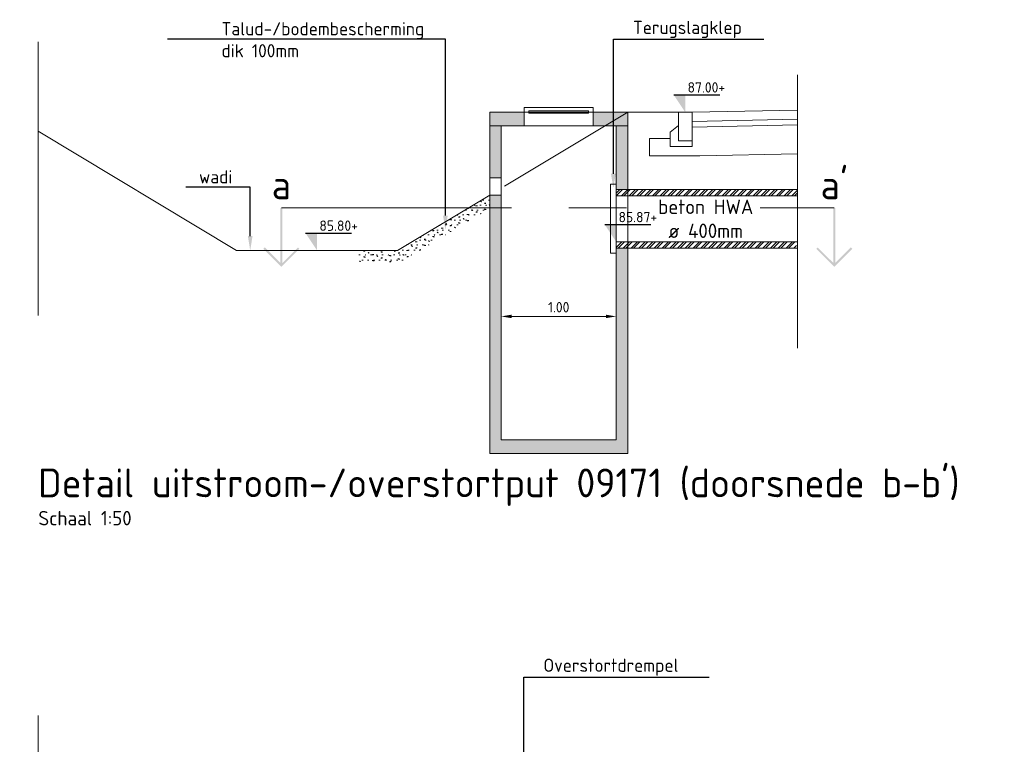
# Model space of a CAD drawing. Header units: metres. Extents: x 195696 to 514079, y 327475 to 328989.
# Tile 229 of 256: x 196497.01 to 196505.57, y 327689.11 to 327695.41. Entities that reach past the tile are written whole.
import ezdxf
from ezdxf import colors
from ezdxf.entities.mleader import LeaderData, LeaderLine
from ezdxf.enums import TextEntityAlignment as Align
from ezdxf.math import Vec2, Vec3

# ---------------------------------------------------------------- set-up
doc = ezdxf.new("R2010")
doc.units = ezdxf.units.M
doc.linetypes.add('DASHED2', pattern=[0.375, 0.25, -0.125])
doc.linetypes.add('ZZ-AFBREEK-SO', pattern=[7, 4, -1, 1, -1])
for name, color, linetype, lineweight in [('B-WE-GW-MAAIVELD-GD', 93, 'Continuous', 18), ('N-WE-AM-AANPIJLING-M', 6, 'Continuous', 18), ('N-WE-VH-GESLOTENVERHARDING_BETON_SCHRAAL-A', 251, 'Continuous', 18), ('N-WE-VH-GESLOTENVERHARDING_BETON_SCHRAAL-AD', 251, 'Continuous', 18), ('N-WE-VH-HALFVERHARDING_BESTORTING-A', 36, 'Continuous', 18), ('X-XX-AL-AFBREEKLIJN-G', 7, 'ZZ-AFBREEK-SO', 18), ('X-XX-AL-DETAIL1-G', 7, 'Continuous', 18), ('X-XX-AL-PEILMAAT-SD', 7, 'Continuous', 25), ('X-XX-AL-T25', 7, 'Continuous', 25), ('X-XX-AL-T50', 7, 'Continuous', 50), ('X-XX-AL-VERWIJZING-S-50', 7, 'Continuous', 18)]:
    doc.layers.add(name, color=color, linetype=linetype, lineweight=lineweight)
doc.styles.add('NLCS-ISO', font='NLCS-ISO.ttf')
doc.styles.add('NLCS-ISO-M50-T18', font='NLCS-ISO.ttf', dxfattribs={"height": 0.09})
doc.styles.add('NLCS-ISO-M50-T25', font='NLCS-ISO.ttf', dxfattribs={"height": 0.125})
doc.styles.add('NLCS-ISO-M50-T50', font='NLCS-ISO.ttf', dxfattribs={"height": 0.25})
doc.dimstyles.new('NLCS-M50-T18-PIJL_L2_H1', dxfattribs={"dimscale": 0.05, "dimtxt": 0.09, "dimasz": 1.8, "dimexe": 2, "dimexo": 2, "dimgap": 0.7, "dimtad": 1, "dimzin": 0, "dimdsep": 46, "dimtxsty": 'NLCS-ISO-M50-T18', "dimcen": 0, "dimdle": 2, "dimse1": 1, "dimse2": 1, "dimclrd": 256, "dimclre": 256, "dimclrt": 7, "dimadec": 1, "dimazin": 0, "dimtfac": 1, "dimtofl": 0, "dimtmove": 0, "dimatfit": 3, "dimfxl": 2, "dimfxlon": 1, "dimtfillclr": 256, "dimtolj": 1, "dimtzin": 0, "dimlwd": -1, "dimlwe": -1, "dimarcsym": 0})
pattern_1 = [(45, (0, 0), (-0.033675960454, 0.033675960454), []), (45, (0.02245, 0), (-0.033675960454, 0.033675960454), [])]

# ---------------------------------------------------------------- blocks, each defined once
blk = doc.blocks.new('SAL-VERWIJZING_AANZICHT_ONDER-SO')
h = blk.add_hatch(color=256)
h.dxf.hatch_style = 1
h.paths.add_polyline_path([(0, -10.25), (3.12, -7.12), (2.88, -6.88), (0.17, -9.58), (0.17, 0), (-0.17, 0), (-0.17, -9.58), (-2.88, -6.88), (-3.12, -7.12)])
at = {"lineweight": 50, "style": 'NLCS-ISO'}
blk.add_attdef('...', text='', height=5, dxfattribs=at).set_placement((0, 0), align=Align.BOTTOM_CENTER)
blk = doc.blocks.new('*D419')
at = {"layer": 'defpoints', "color": 0, "transparency": 16777216}
for p in [(196501.1926, 327693.1789), (196502.1926, 327693.1789), (196501.1926, 327692.8307)]:
    blk.add_point(p, dxfattribs=at)
at = {"layer": 'N-WE-AM-AANPIJLING-M', "transparency": 16777216}
blk.add_line((196502.1026, 327692.8307), (196501.2826, 327692.8307), dxfattribs=at)
for points in [[(196501.2826, 327692.8457), (196501.2826, 327692.8157), (196501.1926, 327692.8307)], [(196502.1026, 327692.8457), (196502.1026, 327692.8157), (196502.1926, 327692.8307)]]:
    blk.add_solid(points, dxfattribs=at)
at = {"layer": 'N-WE-AM-AANPIJLING-M', "color": 7, "transparency": 16777216, "insert": (196501.6926, 327692.9107), "char_height": 0.09, "attachment_point": 5, "style": 'NLCS-ISO-M50-T18'}
blk.add_mtext('\\A1;1.00', dxfattribs=at)
blk = doc.blocks.new('SAL-PEILMAAT_INFRACAD_R01-SOD')
blk.add_line((-2, 3), (6, 3))
blk.add_solid([(-2, 3), (0, 3), (0, 0)])
at = {"style": 'NLCS-ISO'}
for tag, p in [('...', (0.4, 3.4)), ('REF', (0.4, 0.8))]:
    blk.add_attdef(tag, p, '', height=1.8, dxfattribs=at)
blk = doc.blocks.new('SAL-PEILMAAT_INFRACAD_H01-SOD')
blk.add_line((-2, 3), (6, 3))
blk.add_solid([(-2, 3), (0, 3), (0, 0)])
at = {"style": 'NLCS-ISO'}
blk.add_attdef('...', (0.4, 3.4), '', height=1.8, dxfattribs=at)
blk = doc.blocks.new('*U239')
at = {"layer": 'X-XX-AL-DETAIL1-G'}
blk.add_lwpolyline([(0, -0.2501), (0.12, -0.2501), (0.12, -0.0001), (0, -0.0001)], close=True, dxfattribs=at)
at = {"layer": 'X-XX-AL-DETAIL1-G', "flags": 128}
blk.add_lwpolyline([(0, -0.2501), (0, -0.3001), (0.19, -0.3), (0.19, -0.1752), (0.12, -0.1166)], dxfattribs=at)

msp = doc.modelspace()

# ---------------------------------------------------------------- hatches: boundary and pattern name
at = {"layer": 'N-WE-VH-GESLOTENVERHARDING_BETON_SCHRAAL-A', "lineweight": 0}
h = msp.add_hatch(color=256, dxfattribs=at)
h.dxf.hatch_style = 1
h.paths.add_polyline_path([(196501.0926, 327694.6059), (196501.3926, 327694.6059), (196501.3926, 327694.4859), (196501.0926, 327694.4859)])
h = msp.add_hatch(color=256, dxfattribs=at)
h.dxf.hatch_style = 1
h.paths.add_polyline_path([(196501.9926, 327694.6059), (196502.2926, 327694.6059), (196502.2926, 327694.4859), (196501.9926, 327694.4859)])
h = msp.add_hatch(color=256, dxfattribs=at)
h.dxf.hatch_style = 1
h.paths.add_polyline_path([(196502.1926, 327693.9339), (196502.2926, 327693.9339), (196502.2926, 327694.4859), (196502.1926, 327694.4859)])
h.paths.add_polyline_path([(196502.2926, 327693.4239), (196502.1926, 327693.4239), (196502.1926, 327691.7589), (196501.1926, 327691.7589), (196501.1926, 327693.8849), (196501.0926, 327693.8849), (196501.0926, 327691.6389), (196502.2926, 327691.6389)])
h = msp.add_hatch(color=256, dxfattribs=at)
h.dxf.hatch_style = 1
h.paths.add_polyline_path([(196501.0926, 327694.0349), (196501.1926, 327694.0349), (196501.1926, 327694.4859), (196501.0926, 327694.4859)])
at = {"layer": 'N-WE-VH-GESLOTENVERHARDING_BETON_SCHRAAL-AD', "lineweight": 0}
h = msp.add_hatch(dxfattribs=at)
h.set_pattern_fill('AVH-BETON', color=256, scale=0.025, pattern_type=2)
h.set_pattern_definition([(45, (196500.637115, 327693.55986), (0, 0.106066), [0.0035355, -0.0512652, 0, -0.0512652]), (45, (196500.64289, 327693.557466), (0, 0.106066), [0.0035355, -0.0512652, 0, -0.0512652]), (337.5, (196500.63962, 327693.56236), (-6e-11, -0.106066), [0.00625, -0.0374647, 0, -0.037397]), (337.5, (196500.63712, 327693.55986), (-6e-11, -0.106066), [0.00625, -0.0374647, 0, -0.037397]), (60, (196500.612115, 327693.53486), (-0.05, 0.086603), [0.0046875, -0.047656, 0, -0.047656]), (120, (196500.612115, 327693.53486), (-0.1, 2e-10), [0.0046875, -0.047656, 0, -0.047656]), (0, (196500.60977, 327693.53892), (0.05, 0.086603), [0.0046875, -0.047656, 0, -0.047656])])
h.paths.add_polyline_path([(196501.0926, 327693.7682), (196501.0926, 327693.7739), (196501.0926, 327693.8849), (196500.2926, 327693.4042), (196499.9516, 327693.4042), (196499.9516, 327693.3042), (196500.3203, 327693.3042)])
at = {"layer": 'N-WE-VH-HALFVERHARDING_BESTORTING-A'}
h = msp.add_hatch(dxfattribs=at)
h.set_pattern_fill('AVH-BESTORTING_02', color=256, pattern_type=2)
h.set_pattern_definition([(228.013, (196508.1042, 327703.6608), (-79.999982, -90.000013), [1.34536, -133.1909]), (184.9697, (196507.20423, 327702.66083), (120.00001, 9.999913), [2.3087, -228.55925]), (132.5104, (196504.90423, 327702.46083), (99.999907, -110.000087), [1.6279, -161.1603]), (267.274, (196501.00423, 327699.96083), (9.99996, 200.000003), [2.1024, -208.1356]), (292.834, (196500.90423, 327697.86083), (-50.0001, 119.999964), [2.06155, -204.09373]), (357.274, (196501.70423, 327695.96083), (-200, 9.99996), [2.1024, -208.1356]), (37.694, (196503.80423, 327695.86083), (-130.000073, -99.999904), [2.7803, -275.2485]), (72.2553, (196506.00423, 327697.56083), (70.000108, 219.999962), [2.62488, -259.8632]), (121.4296, (196506.80423, 327700.06083), (-80.000082, 129.99995), [2.1095, -208.84073]), (175.236, (196505.7042, 327701.8608), (110.00001, -9.999915), [2.4083, -118.0076]), (222.3974, (196503.30423, 327702.06083), (-120.000074, -109.999921), [3.11448, -308.33375]), (138.814, (196510.9042, 327699.8608), (-70.00003, 59.99997), [1.063, -105.2384]), (171.469, (196510.10423, 327700.56083), (129.999983, -20.00008), [2.02237, -200.2151]), (225, (196508.104, 327700.861), (-2e-15, -10), [1.4142, -12.728]), (203.199, (196507.4042, 327702.0608), (50, 20.00001), [0.7616, -75.3962]), (291.801, (196506.7042, 327701.7608), (-10, 30), [1.077, -52.7746]), (30.964, (196507.1042, 327700.7608), (29.99998, 20.00002), [1.7493, -56.5602]), (161.565, (196508.6042, 327701.6608), (20, -10), [1.265, -30.3579]), (16.3895, (196500.90423, 327701.76083), (100.000022, 29.999927), [1.772, -175.42845]), (70.346, (196502.60423, 327702.26083), (-39.999952, -110.00002), [1.4866, -147.1741]), (293.199, (196508.6042, 327703.6608), (-20.00001, 50), [1.5232, -74.6346]), (343.6105, (196509.20423, 327702.26083), (-100.000022, 29.999927), [1.772, -175.42845]), (339.444, (196500.9042, 327695.5608), (-50, 19.99996), [1.7088, -83.7312]), (294.775, (196502.5042, 327694.9608), (-49.99992, 110.00003), [1.4318, -141.7464]), (66.801, (196508.7042, 327693.6608), (20.00001, 50), [1.5232, -74.6346]), (17.354, (196509.30423, 327695.06083), (-130.00002, -39.999945), [1.6763, -165.95424]), (69.444, (196503.8042, 327693.6608), (-19.99996, -50.00002), [0.8544, -84.5856]), (101.31, (196508.1042, 327693.6608), (-9.99998, 40), [0.5099, -50.4803]), (165.964, (196508.0042, 327694.1608), (30, -10), [2.0615, -39.1695]), (186.009, (196506.00423, 327694.66083), (99.999998, 9.999993), [1.9105, -189.13923]), (303.69, (196507.1042, 327699.8608), (-10, 20), [1.4422, -34.6133]), (353.157, (196507.90423, 327698.66083), (169.999994, -20.00008), [2.51794, -249.27563]), (60.945, (196510.4042, 327698.3608), (-40, -70), [1.0296, -101.9267]), (90, (196510.904, 327699.261), (-10, 10), [0.6, -9.4]), (120.256, (196505.8042, 327694.9608), (39.99995, -70.000025), [1.38924, -137.5352]), (48.013, (196505.1042, 327696.1608), (79.99998, 90.00001), [2.6907, -131.8455]), (0, (196506.904, 327698.161), (10, 10), [2.6, -7.4]), (325.305, (196509.50423, 327698.16083), (-99.999943, 70.000086), [1.58114, -156.53274]), (254.055, (196510.8042, 327697.2608), (-10, -40), [1.456, -71.3451]), (207.646, (196510.40423, 327695.86083), (-189.999958, -100.000077), [2.37065, -234.69474]), (175.426, (196508.30423, 327694.76083), (-130.000006, 9.999948), [2.508, -248.29074])])
h.paths.add_polyline_path([(196501.0926, 327693.7682), (196501.0926, 327693.7739), (196501.0926, 327693.8849), (196500.2926, 327693.4042), (196499.9516, 327693.4042), (196499.9516, 327693.3042), (196500.3203, 327693.3042)])
at = {"layer": 'X-XX-AL-DETAIL1-G', "lineweight": 0}
h = msp.add_hatch(dxfattribs=at)
h.set_pattern_fill('ANSI32', color=256, scale=0.005)
h.set_pattern_definition(pattern_1)
h.paths.add_polyline_path([(196502.1926, 327693.9339), (196502.1926, 327693.8789), (196503.7684, 327693.8789), (196503.7684, 327693.9339)])
h = msp.add_hatch(dxfattribs=at)
h.set_pattern_fill('ANSI32', color=256, scale=0.005)
h.set_pattern_definition(pattern_1)
h.paths.add_polyline_path([(196502.1926, 327693.4789), (196502.1926, 327693.4239), (196503.7589, 327693.4239), (196503.7589, 327693.4789)])

# ---------------------------------------------------------------- linework, layer by layer
at = {"layer": 'B-WE-GW-MAAIVELD-GD', "linetype": 'DASHED2', "lineweight": 0, "ltscale": 5}
msp.add_lwpolyline([(196502.2926, 327694.6059), (196501.0926, 327693.8849)], dxfattribs=at)
at = {"layer": 'B-WE-GW-MAAIVELD-GD'}
for points in [[(196502.7926, 327694.6059), (196502.2926, 327694.6059)], [(196501.0926, 327693.8849), (196500.2926, 327693.4042), (196498.8926, 327693.4042), (196497.1667, 327694.4412)]]:
    msp.add_lwpolyline(points, dxfattribs=at)
at = {"layer": 'X-XX-AL-AFBREEKLIJN-G'}
for points in [[(196497.1667, 327692.8394), (196497.1667, 327695.2164)], [(196503.7684, 327692.5542), (196503.7684, 327694.9312)], [(196497.1667, 327686.9859), (196497.1667, 327689.363)]]:
    msp.add_lwpolyline(points, dxfattribs=at)
at = {"layer": 'X-XX-AL-AFBREEKLIJN-G', "ltscale": 0.5}
msp.add_lwpolyline([(196499.282, 327693.7739), (196504.0883, 327693.7739)], dxfattribs=at)
at = {"layer": 'X-XX-AL-DETAIL1-G'}
for points in [[(196501.9926, 327694.6459), (196501.3926, 327694.6459), (196501.3926, 327694.6059), (196501.9926, 327694.6059), (196501.9926, 327694.6459)], [(196501.3926, 327694.6059), (196501.3926, 327694.4859)], [(196501.4326, 327694.6159), (196501.9526, 327694.6159)], [(196501.4326, 327694.6159), (196501.4326, 327694.5959), (196501.9526, 327694.5959), (196501.9526, 327694.6159)], [(196501.1926, 327694.4859), (196501.0926, 327694.4859)], [(196501.0926, 327694.4859), (196501.0926, 327691.6389), (196502.2926, 327691.6389), (196502.2926, 327693.4239)], [(196501.1926, 327694.4859), (196501.1926, 327691.7589), (196502.1926, 327691.7589), (196502.1926, 327694.4859)], [(196502.2926, 327694.4859), (196502.2926, 327693.9339)], [(196501.0926, 327694.0349), (196501.1926, 327694.0349)], [(196502.1926, 327693.9339), (196503.7684, 327693.9339)], [(196502.1926, 327693.8789), (196503.7684, 327693.8789)], [(196502.1926, 327693.4789), (196503.7684, 327693.4789)], [(196502.1926, 327693.4239), (196503.7684, 327693.4239)]]:
    msp.add_lwpolyline(points, dxfattribs=at)
at = {"layer": 'X-XX-AL-DETAIL1-G', "flags": 128}
for points in [[(196503.7684, 327694.6243), (196502.8526, 327694.606)], [(196503.7684, 327694.5443), (196502.8524, 327694.526)], [(196503.7684, 327694.4943), (196502.8524, 327694.476)], [(196503.7684, 327694.2429), (196502.9202, 327694.226), (196502.4826, 327694.226), (196502.4826, 327694.3759), (196502.6625, 327694.3759)]]:
    msp.add_lwpolyline(points, dxfattribs=at)
at = {"layer": 'X-XX-AL-DETAIL1-G'}
for points in [[(196501.0926, 327694.6059), (196501.3926, 327694.6059), (196501.3926, 327694.4859), (196501.0926, 327694.4859)], [(196501.9926, 327694.6059), (196502.2926, 327694.6059), (196502.2926, 327694.4859), (196501.9926, 327694.4859)], [(196502.1426, 327693.3789), (196502.1926, 327693.3789), (196502.1926, 327693.9789), (196502.1426, 327693.9789)]]:
    msp.add_lwpolyline(points, close=True, dxfattribs=at)
at = {"layer": 'X-XX-AL-DETAIL1-G', "ltscale": 2}
msp.add_lwpolyline([(196501.9926, 327694.4859), (196501.3926, 327694.4859)], dxfattribs=at)
at = {"layer": 'X-XX-AL-DETAIL1-G', "linetype": 'DASHED2', "lineweight": 0, "ltscale": 2.5, "transparency": 33554559}
msp.add_lwpolyline([(196502.2926, 327693.9339), (196502.2926, 327693.4239)], dxfattribs=at)
at = {"layer": 'X-XX-AL-DETAIL1-G', "ltscale": 5}
for points in [[(196501.0926, 327693.8849), (196501.1926, 327693.8849)], [(196502.1926, 327693.8789), (196502.1926, 327693.4805)]]:
    msp.add_lwpolyline(points, dxfattribs=at)

# ---------------------------------------------------------------- block references
at = {"layer": 'X-XX-AL-DETAIL1-G', "xscale": -1}
msp.add_blockref('*U239', (196502.8526, 327694.6061), dxfattribs=at)
at = {"layer": 'X-XX-AL-PEILMAAT-SD', "xscale": 0.05, "yscale": 0.05, "zscale": 0.05}
msp.add_blockref('SAL-PEILMAAT_INFRACAD_H01-SOD', (196502.7926, 327694.6059), dxfattribs=at).add_auto_attribs({'...': '87.00+'})
at = {"layer": 'X-XX-AL-PEILMAAT-SD'}
ref = msp.add_blockref('SAL-PEILMAAT_INFRACAD_R01-SOD', (196499.5926, 327693.4042), dxfattribs=dict(at, xscale=0.05, yscale=0.05, zscale=0.05))
ref.add_attrib('...', '85.80+', (196499.6126, 327693.5742), dxfattribs={"layer": '0', "height": 0.09, "style": 'NLCS-ISO'})
at = {"layer": 'X-XX-AL-T25'}
ref = msp.add_blockref('SAL-VERWIJZING_AANZICHT_ONDER-SO', (196504.0883, 327693.7739), dxfattribs=dict(at, xscale=-0.05, yscale=0.05, zscale=0.05))
ref.add_attrib('...', "a'", dxfattribs={"layer": '0', "lineweight": 50, "height": 0.25, "style": 'NLCS-ISO'}).set_placement((196504.0883, 327693.7739), align=Align.BOTTOM_CENTER)
at = {"layer": 'X-XX-AL-VERWIJZING-S-50'}
ref = msp.add_blockref('SAL-VERWIJZING_AANZICHT_ONDER-SO', (196499.282, 327693.7739), dxfattribs=dict(at, xscale=-0.05, yscale=0.05, zscale=0.05))
ref.add_attrib('...', 'a', dxfattribs={"layer": '0', "lineweight": 50, "height": 0.25, "style": 'NLCS-ISO'}).set_placement((196499.282, 327693.7739), align=Align.BOTTOM_CENTER)

# ---------------------------------------------------------------- texts
at = {"layer": 'X-XX-AL-T25', "insert": (196497.1699, 327691.1397), "char_height": 0.125, "attachment_point": 1, "style": 'NLCS-ISO-M50-T25'}
msp.add_mtext_dynamic_manual_height_columns('Schaal 1:50', width=8.662525, gutter_width=12.5, heights=[0], dxfattribs=at)
at = {"layer": 'X-XX-AL-T50', "insert": (196497.1667, 327691.5087), "char_height": 0.25, "attachment_point": 1, "style": 'NLCS-ISO-M50-T50'}
msp.add_mtext_dynamic_manual_height_columns("Detail uitstroom-/overstortput 09171 (doorsnede b-b') ", width=8.37047, gutter_width=12.5, heights=[0], dxfattribs=at)

# ---------------------------------------------------------------- dimensions: what is measured, and where the dimension line sits
at = {"layer": 'N-WE-AM-AANPIJLING-M'}
dim = msp.add_linear_dim(base=(196501.1926, 327692.8307), p1=(196502.1926, 327693.1789), p2=(196501.1926, 327693.1789), angle=180, dimstyle='NLCS-M50-T18-PIJL_L2_H1', dxfattribs=at)
dim.commit()
dim.dimension.update_dxf_attribs({"geometry": '*D419', "text_midpoint": (196501.6926, 327692.9107)})

# ---------------------------------------------------------------- leaders
at = {"layer": 'X-XX-AL-T25', "ltscale": 5}
ml = msp.add_multileader_mtext('Standard', dxfattribs=at)
ml.set_content('{\\H0.91667x;Talud-/bodembescherming \\Pdik 100mm}', color=256, style='NLCS-ISO-M50-T25')
ml.set_leader_properties(color=256, linetype='ByLayer', lineweight=-1)
ml.build(insert=Vec2(0, 0))
ml.multileader.update_dxf_attribs({"text_left_attachment_type": 6, "text_right_attachment_type": 6, "dogleg_length": 0.125, "arrow_head_size": 0.125})
ctx = ml.context
ctx.base_point, ctx.char_height, ctx.arrow_head_size, ctx.landing_gap_size, ctx.plane_origin = Vec3(196498.7167, 327695.2401), 0.125, 0.125, 0.045, Vec3(196500.7077, 327693.9201)
ctx.left_attachment, ctx.right_attachment = 6, 6
notes = []
notes.append((ctx, [(0, (1, 1, 0), (196500.7077, 327695.2401), (-1, 0), 0.125, [(0, [(196500.7077, 327693.5826)], 0, [])])]))
ctx.mtext.insert, ctx.mtext.flow_direction = Vec3(196498.7617, 327695.388), 5
ml = msp.add_multileader_mtext('Standard', dxfattribs=at)
ml.set_content('{\\H0.91667x;Terugslagklep}', color=256, style='NLCS-ISO-M50-T25')
ml.set_leader_properties(color=256, linetype='ByLayer', lineweight=-1)
ml.build(insert=Vec2(0, 0))
ml.multileader.update_dxf_attribs({"text_left_attachment_type": 6, "text_right_attachment_type": 6, "dogleg_length": 0.125, "arrow_head_size": 0.125})
ctx = ml.context
ctx.base_point, ctx.char_height, ctx.arrow_head_size, ctx.landing_gap_size, ctx.plane_origin = Vec3(196502.2926, 327695.2401), 0.125, 0.125, 0.045, Vec3(196502.1676, 327694.3296)
ctx.left_attachment, ctx.right_attachment = 6, 6
notes.append((ctx, [(0, (1, 1, 0), (196502.1676, 327695.2401), (1, 0), 0.125, [(0, [(196502.1676, 327693.9457)], 0, [])])]))
ctx.mtext.insert, ctx.mtext.flow_direction = Vec3(196502.3376, 327695.3995), 5
at = {"layer": 'X-XX-AL-T25'}
ml = msp.add_multileader_mtext('Standard', dxfattribs=at)
ml.set_content('{\\H0.91667x;wadi}', color=256, style='NLCS-ISO-M50-T25')
ml.set_leader_properties(color=256, linetype='ByLayer', lineweight=-1)
ml.build(insert=Vec2(0, 0))
ml.multileader.update_dxf_attribs({"text_left_attachment_type": 6, "text_right_attachment_type": 6, "dogleg_length": 0.125, "arrow_head_size": 0.125})
ctx = ml.context
ctx.base_point, ctx.char_height, ctx.arrow_head_size, ctx.landing_gap_size, ctx.plane_origin = Vec3(196498.5211, 327693.953), 0.125, 0.125, 0.045, Vec3(196499.0111, 327693.6666)
ctx.left_attachment, ctx.right_attachment = 6, 6
notes.append((ctx, [(0, (1, 1, 0), (196499.0111, 327693.953), (-1, 0), 0.125, [(0, [(196499.0111, 327693.4042)], 0, [])])]))
ctx.mtext.insert, ctx.mtext.flow_direction = Vec3(196498.5661, 327694.1009), 5
ml = msp.add_multileader_mtext('Standard', dxfattribs=at)
ml.set_content('\\A1;Betontegels, 300x300x45mm\\P- 50mm brekerzand\\P{\\fNLCS-ISO|b0|i1|c0|p34;\\C8;- bestaand zandbed}', color=256, style='NLCS-ISO-M50-T25')
ml.set_leader_properties(color=256, linetype='ByLayer', lineweight=-1)
ml.build(insert=Vec2(0, 0))
ml.multileader.update_dxf_attribs({"text_left_attachment_type": 6, "text_right_attachment_type": 6, "dogleg_length": 0.125, "arrow_head_size": 0.125})
ctx = ml.context
ctx.base_point, ctx.char_height, ctx.arrow_head_size, ctx.landing_gap_size, ctx.plane_origin = Vec3(196439.2008, 327691.8038), 0.125, 0.125, 0.045, Vec3(196442.0745, 327689.9321)
ctx.left_attachment, ctx.right_attachment = 6, 6
notes.append((ctx, [(1, (1, 1, 0), (196441.5345, 327691.8038), (-1, 0), 0.125, [(0, [(196442.0745, 327689.3515)], 0, [])])]))
ctx.mtext.insert, ctx.mtext.width, ctx.mtext.flow_direction = Vec3(196439.2458, 327691.9538), 556.36299, 5
ml = msp.add_multileader_mtext('Standard', dxfattribs=at)
ml.set_content('Rijwielpadband \\P40/120x250mm in beton', color=256, style='NLCS-ISO-M50-T25')
ml.set_leader_properties(color=256, linetype='ByLayer', lineweight=-1)
ml.build(insert=Vec2(0, 0))
ml.multileader.update_dxf_attribs({"text_left_attachment_type": 6, "text_right_attachment_type": 6, "dogleg_length": 0.125, "arrow_head_size": 0.125})
ctx = ml.context
ctx.base_point, ctx.char_height, ctx.arrow_head_size, ctx.landing_gap_size, ctx.plane_origin = Vec3(196442.6387, 327691.7755), 0.125, 0.125, 0.045, Vec3(196442.5137, 327687.2296)
ctx.left_attachment, ctx.right_attachment = 6, 6
notes.append((ctx, [(0, (1, 1, 0), (196442.5137, 327691.7755), (1, 0), 0.125, [(0, [(196442.5137, 327689.3209)], 0, [])])]))
ctx.mtext.insert, ctx.mtext.width, ctx.mtext.flow_direction = Vec3(196442.6837, 327691.9255), 480.939194, 5
ml = msp.add_multileader_mtext('Standard', dxfattribs=at)
ml.set_content('Inzaaien groenvak\\P- 500mm teelaarde', color=256, style='NLCS-ISO-M50-T25')
ml.set_leader_properties(color=256, linetype='ByLayer', lineweight=-1)
ml.build(insert=Vec2(0, 0))
ml.multileader.update_dxf_attribs({"text_left_attachment_type": 6, "text_right_attachment_type": 6, "dogleg_length": 0.125, "arrow_head_size": 0.125})
ctx = ml.context
ctx.base_point, ctx.char_height, ctx.arrow_head_size, ctx.landing_gap_size, ctx.plane_origin = Vec3(196447.4941, 327691.7639), 0.125, 0.125, 0.045, Vec3(196447.3691, 327689.2213)
ctx.left_attachment, ctx.right_attachment = 6, 6
notes.append((ctx, [(0, (1, 1, 0), (196447.3691, 327691.7639), (1, 0), 0.125, [(0, [(196447.3691, 327689.1458)], 0, [])])]))
ctx.mtext.insert, ctx.mtext.width, ctx.mtext.flow_direction = Vec3(196447.5391, 327691.9139), 387.866198, 5
ml = msp.add_multileader_mtext('Standard', dxfattribs=at)
ml.set_content('Asfaltconstructie:\\P- 35mm SMA-NL 8B of 11B\\P- 60mm AC 2 Bind TL-C\\P- 70mm AC 22 Base OL-C\\P- 300mm menggranulaat 0/31,5\\P{\\A1;\\fNLCS-ISO|b0|i1|c0|p34;\\C8;- bestaand zandbed}', color=256, style='NLCS-ISO-M50-T25')
ml.set_leader_properties(color=256, linetype='ByLayer', lineweight=-1)
ml.build(insert=Vec2(0, 0))
ml.multileader.update_dxf_attribs({"text_left_attachment_type": 6, "text_right_attachment_type": 6, "dogleg_length": 0.125, "arrow_head_size": 0.125})
ctx = ml.context
ctx.base_point, ctx.char_height, ctx.arrow_head_size, ctx.landing_gap_size, ctx.plane_origin = Vec3(196452.1074, 327691.7639), 0.125, 0.125, 0.045, Vec3(196451.9824, 327688.7049)
ctx.left_attachment, ctx.right_attachment = 6, 6
notes.append((ctx, [(0, (1, 1, 0), (196451.9824, 327691.7639), (1, 0), 0.125, [(0, [(196451.9824, 327689.3513)], 0, [])])]))
ctx.mtext.insert, ctx.mtext.width, ctx.mtext.flow_direction = Vec3(196452.1524, 327691.9139), 609.132872, 5
ml = msp.add_multileader_mtext('Standard', dxfattribs=at)
ml.set_content('Inzaaien groenvak\\P- 500mm teelaarde', color=256, style='NLCS-ISO-M50-T25')
ml.set_leader_properties(color=256, linetype='ByLayer', lineweight=-1)
ml.build(insert=Vec2(0, 0))
ml.multileader.update_dxf_attribs({"text_left_attachment_type": 6, "text_right_attachment_type": 6, "dogleg_length": 0.125, "arrow_head_size": 0.125})
ctx = ml.context
ctx.base_point, ctx.char_height, ctx.arrow_head_size, ctx.landing_gap_size, ctx.plane_origin = Vec3(196455.2135, 327691.7639), 0.125, 0.125, 0.045, Vec3(196457.3935, 327689.2213)
ctx.left_attachment, ctx.right_attachment = 6, 6
notes.append((ctx, [(0, (1, 1, 0), (196456.8535, 327691.7639), (-1, 0), 0.125, [(0, [(196457.3935, 327689.2459)], 0, [])])]))
ctx.mtext.insert, ctx.mtext.width, ctx.mtext.flow_direction = Vec3(196455.2585, 327691.9139), 387.866198, 5
ml = msp.add_multileader_mtext('Standard', dxfattribs=at)
ml.set_content('Opsluitband\\P100x200mm in beton', color=256, style='NLCS-ISO-M50-T25')
ml.set_leader_properties(color=256, linetype='ByLayer', lineweight=-1)
ml.build(insert=Vec2(0, 0))
ml.multileader.update_dxf_attribs({"text_left_attachment_type": 6, "text_right_attachment_type": 6, "dogleg_length": 0.125, "arrow_head_size": 0.125})
ctx = ml.context
ctx.base_point, ctx.char_height, ctx.arrow_head_size, ctx.landing_gap_size, ctx.plane_origin = Vec3(196458.4591, 327691.7639), 0.125, 0.125, 0.045, Vec3(196458.3341, 327687.268)
ctx.left_attachment, ctx.right_attachment = 6, 6
notes.append((ctx, [(0, (1, 1, 0), (196458.3341, 327691.7639), (1, 0), 0.125, [(0, [(196458.3341, 327689.2593)], 0, [])])]))
ctx.mtext.insert, ctx.mtext.width, ctx.mtext.flow_direction = Vec3(196458.5041, 327691.9139), 480.939194, 5
ml = msp.add_multileader_mtext('Standard', dxfattribs=at)
ml.set_content('Opsluitband\\P60x200mm ', color=256, style='NLCS-ISO-M50-T25')
ml.set_leader_properties(color=256, linetype='ByLayer', lineweight=-1)
ml.build(insert=Vec2(0, 0))
ml.multileader.update_dxf_attribs({"text_left_attachment_type": 6, "text_right_attachment_type": 6, "dogleg_length": 0.125, "arrow_head_size": 0.125})
ctx = ml.context
ctx.base_point, ctx.char_height, ctx.arrow_head_size, ctx.landing_gap_size, ctx.plane_origin = Vec3(196439.0291, 327690.6062), 0.125, 0.125, 0.045, Vec3(196440.6341, 327686.737)
ctx.left_attachment, ctx.right_attachment = 6, 6
notes.append((ctx, [(0, (1, 1, 0), (196440.0941, 327690.6062), (-1, 0), 0.125, [(0, [(196440.6341, 327689.3233)], 0, [])])]))
ctx.mtext.insert, ctx.mtext.width, ctx.mtext.flow_direction = Vec3(196439.0741, 327690.7562), 298.785692, 5
ml = msp.add_multileader_mtext('Standard', dxfattribs=at)
ml.set_content('Opsluitband\\P100x200mm in beton', color=256, style='NLCS-ISO-M50-T25')
ml.set_leader_properties(color=256, linetype='ByLayer', lineweight=-1)
ml.build(insert=Vec2(0, 0))
ml.multileader.update_dxf_attribs({"text_left_attachment_type": 6, "text_right_attachment_type": 6, "dogleg_length": 0.125, "arrow_head_size": 0.125})
ctx = ml.context
ctx.base_point, ctx.char_height, ctx.arrow_head_size, ctx.landing_gap_size, ctx.plane_origin = Vec3(196445.2691, 327690.6062), 0.125, 0.125, 0.045, Vec3(196445.1441, 327687.268)
ctx.left_attachment, ctx.right_attachment = 6, 6
notes.append((ctx, [(0, (1, 1, 0), (196445.1441, 327690.6062), (1, 0), 0.125, [(0, [(196445.1441, 327689.2593)], 0, [])])]))
ctx.mtext.insert, ctx.mtext.width, ctx.mtext.flow_direction = Vec3(196445.3141, 327690.7562), 480.939194, 5
ml = msp.add_multileader_mtext('Standard', dxfattribs=at)
ml.set_content('Trottoirband \\P180/200x250mm in beton', color=256, style='NLCS-ISO-M50-T25')
ml.set_leader_properties(color=256, linetype='ByLayer', lineweight=-1)
ml.build(insert=Vec2(0, 0))
ml.multileader.update_dxf_attribs({"text_left_attachment_type": 6, "text_right_attachment_type": 6, "dogleg_length": 0.125, "arrow_head_size": 0.125})
ctx = ml.context
ctx.base_point, ctx.char_height, ctx.arrow_head_size, ctx.landing_gap_size, ctx.plane_origin = Vec3(196449.6691, 327690.6062), 0.125, 0.125, 0.045, Vec3(196449.5441, 327687.268)
ctx.left_attachment, ctx.right_attachment = 6, 6
notes.append((ctx, [(0, (1, 1, 0), (196449.5441, 327690.6062), (1, 0), 0.125, [(0, [(196449.5441, 327689.3593)], 0, [])])]))
ctx.mtext.insert, ctx.mtext.width, ctx.mtext.flow_direction = Vec3(196449.7141, 327690.7562), 480.939194, 5
ml = msp.add_multileader_mtext('Standard', dxfattribs=at)
ml.set_content('Trottoirband\\P180/200x250mm in beton', color=256, style='NLCS-ISO-M50-T25')
ml.set_leader_properties(color=256, linetype='ByLayer', lineweight=-1)
ml.build(insert=Vec2(0, 0))
ml.multileader.update_dxf_attribs({"text_left_attachment_type": 6, "text_right_attachment_type": 6, "dogleg_length": 0.125, "arrow_head_size": 0.125})
ctx = ml.context
ctx.base_point, ctx.char_height, ctx.arrow_head_size, ctx.landing_gap_size, ctx.plane_origin = Vec3(196453.4716, 327690.6062), 0.125, 0.125, 0.045, Vec3(196456.0641, 327687.268)
ctx.left_attachment, ctx.right_attachment = 6, 6
notes.append((ctx, [(0, (1, 1, 0), (196455.5241, 327690.6062), (-1, 0), 0.125, [(0, [(196456.0641, 327689.3593)], 0, [])])]))
ctx.mtext.insert, ctx.mtext.width, ctx.mtext.flow_direction = Vec3(196453.5166, 327690.7562), 480.939194, 5
ml = msp.add_multileader_mtext('Standard', dxfattribs=at)
ml.set_content('Trottoirband \\P180/200x250mm in beton', color=256, style='NLCS-ISO-M50-T25')
ml.set_leader_properties(color=256, linetype='ByLayer', lineweight=-1)
ml.build(insert=Vec2(0, 0))
ml.multileader.update_dxf_attribs({"text_left_attachment_type": 6, "text_right_attachment_type": 6, "dogleg_length": 0.125, "arrow_head_size": 0.125})
ctx = ml.context
ctx.base_point, ctx.char_height, ctx.arrow_head_size, ctx.landing_gap_size, ctx.plane_origin = Vec3(196461.0689, 327690.6062), 0.125, 0.125, 0.045, Vec3(196460.9439, 327687.268)
ctx.left_attachment, ctx.right_attachment = 6, 6
notes.append((ctx, [(0, (1, 1, 0), (196460.9439, 327690.6062), (1, 0), 0.125, [(0, [(196460.9439, 327689.4093)], 0, [])])]))
ctx.mtext.insert, ctx.mtext.width, ctx.mtext.flow_direction = Vec3(196461.1139, 327690.7562), 480.939194, 5
ml = msp.add_multileader_mtext('Standard', dxfattribs=at)
ml.set_content('\\A1;Betonstraatstenen\\Pkeiformaat, kleur rood\\P- 50mm brekerzand\\P- 250mm menggranulaat\\P  0/31,5\\P{\\fNLCS-ISO|b0|i1|c0|p34;\\C8;- bestaand zandbed}', color=256, style='NLCS-ISO-M50-T25')
ml.set_leader_properties(color=256, linetype='ByLayer', lineweight=-1)
ml.build(insert=Vec2(0, 0))
ml.multileader.update_dxf_attribs({"text_left_attachment_type": 6, "text_right_attachment_type": 6, "dogleg_length": 0.125, "arrow_head_size": 0.125})
ctx = ml.context
ctx.base_point, ctx.char_height, ctx.arrow_head_size, ctx.landing_gap_size, ctx.plane_origin = Vec3(196442.9974, 327690.6062), 0.125, 0.125, 0.045, Vec3(196442.8724, 327689.7957)
ctx.left_attachment, ctx.right_attachment = 6, 6
notes.append((ctx, [(1, (1, 1, 0), (196442.8724, 327690.6062), (1, 0), 0.125, [(0, [(196442.8724, 327689.2151)], 0, [])])]))
ctx.mtext.insert, ctx.mtext.width, ctx.mtext.flow_direction = Vec3(196443.0424, 327690.7562), 704.357369, 5
ml = msp.add_multileader_mtext('Standard', dxfattribs=at)
ml.set_content('\\A1;Betonstraatstenen\\Pkeiformaat, kleur rood\\P- 50mm brekerzand\\P- 250mm menggranulaat\\P  0/31,5\\P{\\fNLCS-ISO|b0|i1|c0|p34;\\C8;- bestaand zandbed}', color=256, style='NLCS-ISO-M50-T25')
ml.set_leader_properties(color=256, linetype='ByLayer', lineweight=-1)
ml.build(insert=Vec2(0, 0))
ml.multileader.update_dxf_attribs({"text_left_attachment_type": 6, "text_right_attachment_type": 6, "dogleg_length": 0.125, "arrow_head_size": 0.125})
ctx = ml.context
ctx.base_point, ctx.char_height, ctx.arrow_head_size, ctx.landing_gap_size, ctx.plane_origin = Vec3(196458.8381, 327690.6062), 0.125, 0.125, 0.045, Vec3(196458.7131, 327689.9335)
ctx.left_attachment, ctx.right_attachment = 6, 6
notes.append((ctx, [(1, (1, 1, 0), (196458.7131, 327690.6062), (1, 0), 0.125, [(0, [(196458.7131, 327689.2284)], 0, [])])]))
ctx.mtext.insert, ctx.mtext.width, ctx.mtext.flow_direction = Vec3(196458.8831, 327690.7562), 704.357369, 5
ml = msp.add_multileader_mtext('Standard', dxfattribs=at)
ml.set_content('Lijnmarkering thermoplast\\Pononderbroken, dikte 0,10m', color=256, style='NLCS-ISO-M50-T25')
ml.set_leader_properties(color=256, linetype='ByLayer', lineweight=-1)
ml.build(insert=Vec2(0, 0))
ml.multileader.update_dxf_attribs({"text_left_attachment_type": 6, "text_right_attachment_type": 6, "dogleg_length": 0.125, "arrow_head_size": 0.125})
ctx = ml.context
ctx.base_point, ctx.char_height, ctx.arrow_head_size, ctx.landing_gap_size, ctx.plane_origin = Vec3(196452.7791, 327690.0173), 0.125, 0.125, 0.045, Vec3(196452.6541, 327687.2495)
ctx.left_attachment, ctx.right_attachment = 6, 6
notes.append((ctx, [(0, (1, 1, 0), (196452.6541, 327690.0173), (1, 0), 0.125, [(0, [(196452.6541, 327689.3408)], 0, [])])]))
ctx.mtext.insert, ctx.mtext.width, ctx.mtext.flow_direction = Vec3(196452.8241, 327690.1673), 528.529603, 5
ml = msp.add_multileader_mtext('Standard', dxfattribs=at)
ml.set_content('Wadi inzaaien met gras', color=256, style='NLCS-ISO-M50-T25')
ml.set_leader_properties(color=256, linetype='ByLayer', lineweight=-1)
ml.build(insert=Vec2(0, 0))
ml.multileader.update_dxf_attribs({"text_left_attachment_type": 6, "text_right_attachment_type": 6, "dogleg_length": 0.125, "arrow_head_size": 0.125})
ctx = ml.context
ctx.base_point, ctx.char_height, ctx.arrow_head_size, ctx.landing_gap_size, ctx.plane_origin = Vec3(196435.5061, 327689.3009), 0.125, 0.125, 0.045, Vec3(196438.0236, 327688.8682)
ctx.left_attachment, ctx.right_attachment = 6, 6
notes.append((ctx, [(0, (1, 1, 0), (196437.4836, 327689.3009), (-1, 0), 0.125, [(0, [(196438.0236, 327688.1216)], 0, [])])]))
ctx.mtext.insert, ctx.mtext.width, ctx.mtext.flow_direction = Vec3(196435.5511, 327689.4634), 19852.62901, 5
for ctx, leaders in notes:
    for number, flags, end, landing, length, lines in leaders:
        leader = LeaderData()
        leader.index, (leader.has_last_leader_line, leader.has_dogleg_vector, leader.attachment_direction) = number, flags
        leader.last_leader_point, leader.dogleg_vector, leader.dogleg_length = Vec3(end), Vec3(landing), length
        for number, points, colour, breaks in lines:
            line = LeaderLine()
            line.index, line.vertices, line.color, line.breaks = number, Vec3.list(points), colors.encode_raw_color(colour), breaks
            leader.lines.append(line)
        ctx.leaders.append(leader)

# ---------------------------------------------------------------- next in the draw order: texts
at = {"layer": 'X-XX-AL-T25', "insert": (196502.9705, 327693.6789), "char_height": 0.125, "attachment_point": 5, "style": 'NLCS-ISO-M50-T25', "bg_fill": 3, "box_fill_scale": 1, "bg_fill_color": 256, "bg_fill_transparency": 0}
msp.add_mtext_dynamic_manual_height_columns('beton HWA\\Pø 400mm', width=0.945804, gutter_width=0.25, heights=[0], dxfattribs=at)

# ---------------------------------------------------------------- next in the draw order: leaders
at = {"layer": 'X-XX-AL-T25', "ltscale": 5}
ml = msp.add_multileader_mtext('Standard', dxfattribs=at)
ml.set_content('{\\H0.91667x;Overstortdrempel}', color=256, style='NLCS-ISO-M50-T25')
ml.set_leader_properties(color=256, linetype='ByLayer', lineweight=-1)
ml.build(insert=Vec2(0, 0))
ml.multileader.update_dxf_attribs({"text_left_attachment_type": 6, "text_right_attachment_type": 6, "dogleg_length": 0.125, "arrow_head_size": 0.125})
ctx = ml.context
ctx.base_point, ctx.char_height, ctx.arrow_head_size, ctx.landing_gap_size, ctx.plane_origin = Vec3(196501.5146, 327689.6967), 0.125, 0.125, 0.045, Vec3(196501.3896, 327689.4226)
ctx.left_attachment, ctx.right_attachment = 6, 6
notes = []
notes.append((ctx, [(0, (1, 1, 0), (196501.3896, 327689.6967), (1, 0), 0.125, [(0, [(196501.3896, 327688.2554)], 0, [])])]))
ctx.mtext.insert, ctx.mtext.flow_direction = Vec3(196501.5596, 327689.8561), 5
ctx.mtext.has_bg_fill, ctx.mtext.bg_color, ctx.mtext.bg_scale_factor, ctx.mtext.bg_transparency, ctx.mtext.use_window_bg_color = 1, -1027028792, 1.5, 0, 1
for ctx, leaders in notes:
    for number, flags, end, landing, length, lines in leaders:
        leader = LeaderData()
        leader.index, (leader.has_last_leader_line, leader.has_dogleg_vector, leader.attachment_direction) = number, flags
        leader.last_leader_point, leader.dogleg_vector, leader.dogleg_length = Vec3(end), Vec3(landing), length
        for number, points, colour, breaks in lines:
            line = LeaderLine()
            line.index, line.vertices, line.color, line.breaks = number, Vec3.list(points), colors.encode_raw_color(colour), breaks
            leader.lines.append(line)
        ctx.leaders.append(leader)

# ---------------------------------------------------------------- next in the draw order: block references
at = {"layer": 'X-XX-AL-PEILMAAT-SD', "xscale": 0.05, "yscale": 0.05, "zscale": 0.05}
msp.add_blockref('SAL-PEILMAAT_INFRACAD_H01-SOD', (196502.1926, 327693.4789), dxfattribs=at).add_auto_attribs({'...': '85.87+'})

doc.saveas('drawing.dxf')
